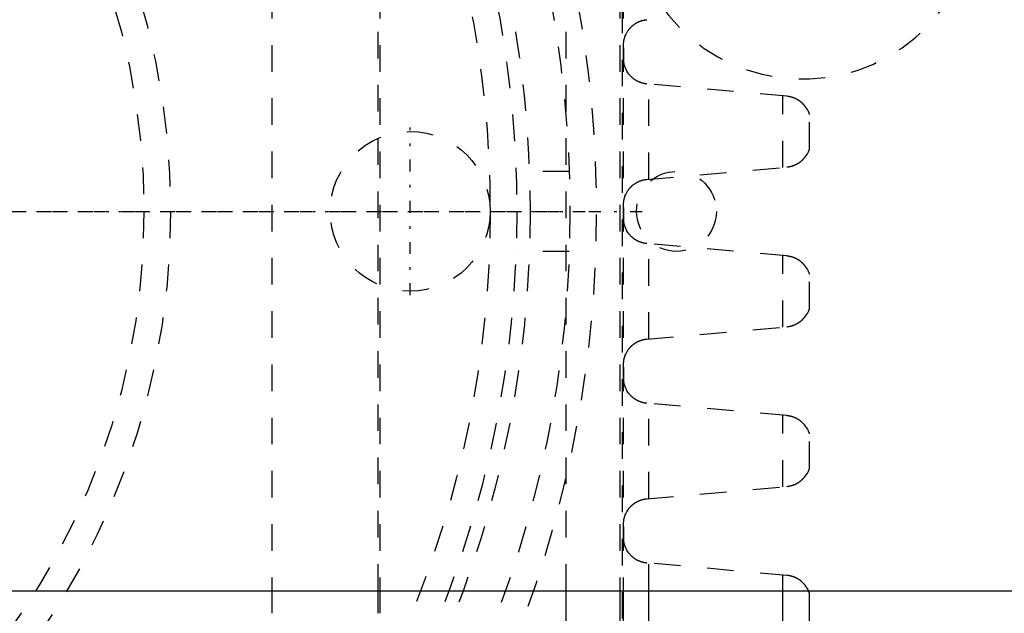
# Model space of a CAD drawing. Extents: x -342 to 171, y -70 to 70.
# Tile 5 of 10: x -148 to -111, y -15 to 7. Entities that reach past the tile are written whole.
import ezdxf

# ---------------------------------------------------------------- set-up
doc = ezdxf.new("R2010")
doc.units = 0
doc.linetypes.add('CENTER', pattern=[1.5, 0.45, -0.5, 0.05, -0.5])
doc.linetypes.add('DASHED', pattern=[2, 1, -1])
for name, color, linetype in [('AM_0', 7, 'CONTINUOUS'), ('AM_3', 7, 'DASHED'), ('AM_7', 7, 'CENTER')]:
    doc.layers.add(name, color=color, linetype=linetype)

msp = doc.modelspace()

# ---------------------------------------------------------------- linework, layer by layer
at = {"layer": 'AM_0', "color": 7, "linetype": 'CONTINUOUS'}
for p, q in [((-170, -14.25), (-65.45, -14.25)), ((-138.197, -14.25), (-138.197, -15.1)), ((-134.203, -15.1), (-134.203, -14.25)), ((-134.144, -14.25), (-134.144, -15.1)), ((-127.139, -16.803), (-127.139, -14.25)), ((-125.123, -14.25), (-125.123, -17.475)), ((-125, -14.25), (-125, -27)), ((-124.035, -16.79), (-124.035, -14.25)), ((-119, -16.345), (-119, -14.25)), ((-118, -15.649), (-118, -14.358))]:
    msp.add_line(p, q, dxfattribs=at)
msp.add_polyline3d([(-118, -14.358, 0), (-118, -14.358, 0), (-118, -14.357, 0), (-118.001, -14.355, 0), (-118.002, -14.353, 0), (-118.002, -14.352, 0), (-118.003, -14.348, 0), (-118.005, -14.344, 0), (-118.007, -14.339, 0), (-118.009, -14.333, 0), (-118.011, -14.327, 0), (-118.012, -14.324, 0), (-118.013, -14.32, 0), (-118.016, -14.313, 0), (-118.019, -14.306, 0), (-118.022, -14.298, 0), (-118.025, -14.29, 0), (-118.028, -14.282, 0), (-118.03, -14.278, 0), (-118.032, -14.273, 0), (-118.036, -14.264, 0), (-118.04, -14.255, 0), (-118.042, -14.251, 0)], dxfattribs=at)
at = {"layer": 'AM_3', "color": 6, "linetype": 'DASHED'}
for p, q in [((-125.035, 23.7), (-125.035, -23.7)), ((-125.035, 23.7), (-125.035, -23.7)), ((-138.197, 14.25), (-138.197, -14.25)), ((-134.203, -14.25), (-134.203, 14.25)), ((-134.144, 14.25), (-134.144, -14.25)), ((-127.139, -14.25), (-127.139, 14.25)), ((-125.123, 14.25), (-125.123, -14.25)), ((-125, 14.25), (-125, -14.25)), ((-124.98, 5.608), (-124.98, 6.109)), ((-118.862, 4.326), (-124.114, 4.79)), ((-124.035, 1.21), (-124.035, 4.783)), ((-119, 1.655), (-119, 4.338)), ((-118, 2.351), (-118, 3.642)), ((-127.026, 1.5), (-129.027, 1.5)), ((-124.114, 1.203), (-118.862, 1.667)), ((-124.98, -0.392), (-124.98, 0.109)), ((-118.862, -1.674), (-124.114, -1.21)), ((-124.035, -4.79), (-124.035, -1.217)), ((-127.026, -1.5), (-129.027, -1.5)), ((-119, -4.345), (-119, -1.662)), ((-118, -3.649), (-118, -2.358)), ((-124.114, -4.797), (-118.862, -4.333)), ((-124.98, -6.392), (-124.98, -5.891)), ((-118.862, -7.674), (-124.114, -7.21)), ((-124.035, -10.79), (-124.035, -7.217)), ((-119, -10.345), (-119, -7.662)), ((-118, -9.649), (-118, -8.358)), ((-124.114, -10.797), (-118.862, -10.333)), ((-124.98, -12.392), (-124.98, -11.891)), ((-118.862, -13.674), (-124.114, -13.21)), ((-124.035, -14.25), (-124.035, -13.217)), ((-119, -14.25), (-119, -13.662))]:
    msp.add_line(p, q, dxfattribs=at)
for points in [[(-124.98, 6.109, 0), (-124.981, 6.116, 0), (-124.983, 6.129, 0), (-124.984, 6.143, 0), (-124.985, 6.15, 0), (-124.986, 6.157, 0), (-124.987, 6.172, 0), (-124.988, 6.186, 0), (-124.989, 6.201, 0), (-124.99, 6.217, 0), (-124.99, 6.232, 0), (-124.99, 6.24, 0), (-124.99, 6.249, 0), (-124.99, 6.265, 0), (-124.989, 6.28, 0), (-124.989, 6.295, 0), (-124.988, 6.31, 0), (-124.987, 6.325, 0), (-124.986, 6.332, 0), (-124.986, 6.339, 0), (-124.984, 6.353, 0), (-124.982, 6.367, 0), (-124.982, 6.374, 0), (-124.981, 6.381, 0), (-124.979, 6.394, 0), (-124.976, 6.408, 0), (-124.975, 6.414, 0), (-124.974, 6.421, 0), (-124.972, 6.434, 0), (-124.969, 6.447, 0), (-124.966, 6.46, 0), (-124.963, 6.473, 0), (-124.96, 6.486, 0), (-124.958, 6.492, 0), (-124.956, 6.498, 0), (-124.953, 6.511, 0), (-124.949, 6.524, 0), (-124.945, 6.536, 0), (-124.941, 6.548, 0), (-124.937, 6.561, 0), (-124.935, 6.567, 0), (-124.933, 6.573, 0), (-124.928, 6.586, 0), (-124.924, 6.598, 0), (-124.906, 6.64, 0), (-124.87, 6.712, 0), (-124.828, 6.781, 0), (-124.805, 6.814, 0), (-124.801, 6.82, 0), (-124.792, 6.83, 0), (-124.784, 6.841, 0), (-124.78, 6.846, 0), (-124.776, 6.852, 0), (-124.767, 6.862, 0), (-124.758, 6.873, 0), (-124.749, 6.883, 0), (-124.74, 6.893, 0), (-124.731, 6.903, 0), (-124.726, 6.908, 0), (-124.721, 6.913, 0), (-124.712, 6.923, 0), (-124.702, 6.932, 0), (-124.692, 6.942, 0), (-124.682, 6.952, 0), (-124.672, 6.961, 0), (-124.666, 6.966, 0), (-124.661, 6.97, 0), (-124.65, 6.98, 0), (-124.639, 6.989, 0), (-124.628, 6.998, 0), (-124.616, 7.007, 0), (-124.605, 7.016, 0), (-124.599, 7.021, 0), (-124.593, 7.025, 0), (-124.58, 7.034, 0), (-124.568, 7.042, 0), (-124.555, 7.05, 0), (-124.543, 7.059, 0), (-124.53, 7.067, 0), (-124.523, 7.071, 0), (-124.516, 7.075, 0), (-124.503, 7.082, 0), (-124.49, 7.09, 0), (-124.476, 7.097, 0), (-124.462, 7.104, 0), (-124.448, 7.111, 0), (-124.441, 7.115, 0), (-124.434, 7.118, 0), (-124.419, 7.125, 0), (-124.405, 7.131, 0), (-124.397, 7.134, 0), (-124.39, 7.137, 0), (-124.375, 7.143, 0), (-124.36, 7.149, 0), (-124.352, 7.151, 0), (-124.345, 7.154, 0), (-124.329, 7.159, 0), (-124.314, 7.164, 0), (-124.299, 7.169, 0), (-124.283, 7.173, 0), (-124.267, 7.177, 0), (-124.259, 7.179, 0), (-124.251, 7.181, 0), (-124.236, 7.185, 0), (-124.22, 7.188, 0), (-124.204, 7.191, 0), (-124.187, 7.194, 0), (-124.171, 7.197, 0), (-124.163, 7.198, 0), (-124.155, 7.199, 0), (-124.139, 7.201, 0), (-124.123, 7.203, 0), (-124.114, 7.203, 0)], [(-124.114, 4.79, 0), (-124.121, 4.79, 0), (-124.135, 4.792, 0), (-124.148, 4.793, 0), (-124.155, 4.794, 0), (-124.161, 4.795, 0), (-124.175, 4.797, 0), (-124.188, 4.799, 0), (-124.201, 4.801, 0), (-124.215, 4.804, 0), (-124.228, 4.807, 0), (-124.234, 4.808, 0), (-124.241, 4.809, 0), (-124.254, 4.813, 0), (-124.267, 4.816, 0), (-124.28, 4.819, 0), (-124.293, 4.823, 0), (-124.306, 4.827, 0), (-124.312, 4.828, 0), (-124.319, 4.83, 0), (-124.331, 4.835, 0), (-124.344, 4.839, 0), (-124.35, 4.841, 0), (-124.357, 4.843, 0), (-124.369, 4.848, 0), (-124.381, 4.853, 0), (-124.387, 4.855, 0), (-124.394, 4.858, 0), (-124.406, 4.863, 0), (-124.418, 4.868, 0), (-124.43, 4.873, 0), (-124.442, 4.879, 0), (-124.453, 4.884, 0), (-124.459, 4.887, 0), (-124.465, 4.89, 0), (-124.476, 4.896, 0), (-124.488, 4.902, 0), (-124.499, 4.908, 0), (-124.51, 4.915, 0), (-124.521, 4.921, 0), (-124.526, 4.924, 0), (-124.532, 4.928, 0), (-124.543, 4.934, 0), (-124.553, 4.941, 0), (-124.564, 4.948, 0), (-124.574, 4.955, 0), (-124.584, 4.962, 0), (-124.589, 4.966, 0), (-124.594, 4.969, 0), (-124.604, 4.976, 0), (-124.614, 4.984, 0), (-124.623, 4.991, 0), (-124.633, 4.999, 0), (-124.642, 5.006, 0), (-124.647, 5.01, 0), (-124.651, 5.014, 0), (-124.66, 5.022, 0), (-124.669, 5.029, 0), (-124.698, 5.057, 0), (-124.722, 5.081, 0), (-124.745, 5.106, 0), (-124.788, 5.158, 0), (-124.828, 5.212, 0), (-124.863, 5.269, 0), (-124.894, 5.327, 0), (-124.92, 5.387, 0), (-124.932, 5.418, 0), (-124.943, 5.448, 0), (-124.954, 5.484, 0), (-124.957, 5.495, 0), (-124.959, 5.505, 0), (-124.961, 5.511, 0), (-124.962, 5.516, 0), (-124.965, 5.526, 0), (-124.967, 5.537, 0), (-124.969, 5.548, 0), (-124.971, 5.558, 0), (-124.974, 5.569, 0), (-124.975, 5.575, 0), (-124.976, 5.58, 0), (-124.977, 5.591, 0), (-124.979, 5.602, 0), (-124.98, 5.608, 0)], [(-118, 3.642, 0), (-118, 3.642, 0), (-118, 3.643, 0), (-118.001, 3.644, 0), (-118.001, 3.645, 0), (-118.001, 3.646, 0), (-118.002, 3.649, 0), (-118.003, 3.651, 0), (-118.004, 3.655, 0), (-118.005, 3.658, 0), (-118.007, 3.663, 0), (-118.008, 3.665, 0), (-118.009, 3.667, 0), (-118.01, 3.672, 0), (-118.012, 3.677, 0), (-118.014, 3.682, 0), (-118.016, 3.688, 0), (-118.018, 3.694, 0), (-118.02, 3.697, 0), (-118.021, 3.7, 0), (-118.023, 3.706, 0), (-118.026, 3.712, 0), (-118.027, 3.716, 0), (-118.029, 3.719, 0), (-118.032, 3.726, 0), (-118.035, 3.733, 0), (-118.036, 3.736, 0), (-118.038, 3.74, 0), (-118.041, 3.747, 0), (-118.045, 3.754, 0), (-118.057, 3.781, 0), (-118.083, 3.829, 0), (-118.115, 3.879, 0), (-118.151, 3.931, 0), (-118.192, 3.983, 0), (-118.215, 4.008, 0), (-118.239, 4.033, 0), (-118.269, 4.062, 0), (-118.278, 4.07, 0), (-118.287, 4.078, 0), (-118.291, 4.082, 0), (-118.296, 4.086, 0), (-118.305, 4.094, 0), (-118.314, 4.102, 0), (-118.324, 4.11, 0), (-118.334, 4.117, 0), (-118.344, 4.125, 0), (-118.348, 4.129, 0), (-118.354, 4.133, 0), (-118.364, 4.14, 0), (-118.374, 4.147, 0), (-118.384, 4.155, 0), (-118.395, 4.162, 0), (-118.406, 4.169, 0), (-118.411, 4.172, 0), (-118.417, 4.176, 0), (-118.428, 4.183, 0), (-118.439, 4.189, 0), (-118.45, 4.196, 0), (-118.462, 4.203, 0), (-118.473, 4.209, 0), (-118.479, 4.212, 0), (-118.485, 4.216, 0), (-118.498, 4.222, 0), (-118.51, 4.228, 0), (-118.523, 4.234, 0), (-118.535, 4.24, 0), (-118.548, 4.246, 0), (-118.555, 4.249, 0), (-118.562, 4.251, 0), (-118.575, 4.257, 0), (-118.588, 4.262, 0), (-118.595, 4.265, 0), (-118.602, 4.268, 0), (-118.616, 4.273, 0), (-118.63, 4.277, 0), (-118.637, 4.28, 0), (-118.644, 4.282, 0), (-118.659, 4.287, 0), (-118.673, 4.291, 0), (-118.688, 4.295, 0), (-118.702, 4.299, 0), (-118.717, 4.302, 0), (-118.724, 4.304, 0), (-118.732, 4.306, 0), (-118.747, 4.309, 0), (-118.762, 4.312, 0), (-118.777, 4.315, 0), (-118.793, 4.318, 0), (-118.808, 4.32, 0), (-118.816, 4.321, 0), (-118.823, 4.322, 0), (-118.839, 4.324, 0), (-118.854, 4.325, 0), (-118.862, 4.326, 0)], [(-118.862, 1.667, 0), (-118.854, 1.668, 0), (-118.839, 1.669, 0), (-118.823, 1.671, 0), (-118.816, 1.672, 0), (-118.808, 1.673, 0), (-118.793, 1.675, 0), (-118.777, 1.678, 0), (-118.762, 1.681, 0), (-118.747, 1.684, 0), (-118.732, 1.687, 0), (-118.724, 1.689, 0), (-118.717, 1.691, 0), (-118.702, 1.694, 0), (-118.688, 1.698, 0), (-118.673, 1.702, 0), (-118.659, 1.706, 0), (-118.644, 1.711, 0), (-118.637, 1.713, 0), (-118.63, 1.716, 0), (-118.616, 1.72, 0), (-118.602, 1.725, 0), (-118.595, 1.728, 0), (-118.588, 1.731, 0), (-118.575, 1.736, 0), (-118.562, 1.742, 0), (-118.555, 1.744, 0), (-118.548, 1.747, 0), (-118.535, 1.753, 0), (-118.523, 1.759, 0), (-118.51, 1.765, 0), (-118.498, 1.771, 0), (-118.485, 1.777, 0), (-118.479, 1.781, 0), (-118.473, 1.784, 0), (-118.462, 1.79, 0), (-118.45, 1.797, 0), (-118.439, 1.804, 0), (-118.428, 1.81, 0), (-118.417, 1.817, 0), (-118.411, 1.821, 0), (-118.406, 1.824, 0), (-118.395, 1.831, 0), (-118.384, 1.838, 0), (-118.374, 1.846, 0), (-118.364, 1.853, 0), (-118.354, 1.86, 0), (-118.348, 1.864, 0), (-118.344, 1.868, 0), (-118.334, 1.876, 0), (-118.324, 1.883, 0), (-118.314, 1.891, 0), (-118.305, 1.899, 0), (-118.296, 1.907, 0), (-118.291, 1.911, 0), (-118.287, 1.915, 0), (-118.278, 1.923, 0), (-118.269, 1.931, 0), (-118.239, 1.96, 0), (-118.215, 1.985, 0), (-118.192, 2.01, 0), (-118.151, 2.062, 0), (-118.115, 2.114, 0), (-118.083, 2.164, 0), (-118.057, 2.212, 0), (-118.045, 2.239, 0), (-118.041, 2.246, 0), (-118.038, 2.253, 0), (-118.036, 2.257, 0), (-118.035, 2.26, 0), (-118.032, 2.267, 0), (-118.029, 2.274, 0), (-118.027, 2.277, 0), (-118.026, 2.281, 0), (-118.023, 2.287, 0), (-118.021, 2.293, 0), (-118.02, 2.296, 0), (-118.018, 2.299, 0), (-118.016, 2.305, 0), (-118.014, 2.311, 0), (-118.012, 2.316, 0), (-118.01, 2.321, 0), (-118.009, 2.326, 0), (-118.008, 2.328, 0), (-118.007, 2.33, 0), (-118.005, 2.335, 0), (-118.004, 2.338, 0), (-118.003, 2.342, 0), (-118.002, 2.344, 0), (-118.001, 2.347, 0), (-118.001, 2.348, 0), (-118.001, 2.349, 0), (-118, 2.35, 0), (-118, 2.351, 0), (-118, 2.351, 0)], [(-124.98, 0.109, 0), (-124.981, 0.116, 0), (-124.983, 0.129, 0), (-124.984, 0.143, 0), (-124.985, 0.15, 0), (-124.986, 0.157, 0), (-124.987, 0.172, 0), (-124.988, 0.187, 0), (-124.989, 0.201, 0), (-124.99, 0.217, 0), (-124.99, 0.232, 0), (-124.99, 0.24, 0), (-124.99, 0.249, 0), (-124.99, 0.265, 0), (-124.989, 0.28, 0), (-124.989, 0.295, 0), (-124.988, 0.31, 0), (-124.987, 0.325, 0), (-124.986, 0.332, 0), (-124.986, 0.339, 0), (-124.984, 0.353, 0), (-124.982, 0.367, 0), (-124.982, 0.374, 0), (-124.981, 0.381, 0), (-124.979, 0.394, 0), (-124.976, 0.408, 0), (-124.975, 0.414, 0), (-124.974, 0.421, 0), (-124.972, 0.434, 0), (-124.969, 0.447, 0), (-124.966, 0.46, 0), (-124.963, 0.473, 0), (-124.96, 0.486, 0), (-124.958, 0.492, 0), (-124.956, 0.498, 0), (-124.953, 0.511, 0), (-124.949, 0.524, 0), (-124.945, 0.536, 0), (-124.941, 0.548, 0), (-124.937, 0.561, 0), (-124.935, 0.567, 0), (-124.933, 0.573, 0), (-124.928, 0.586, 0), (-124.924, 0.598, 0), (-124.906, 0.64, 0), (-124.87, 0.712, 0), (-124.828, 0.781, 0), (-124.805, 0.814, 0), (-124.801, 0.82, 0), (-124.792, 0.83, 0), (-124.784, 0.841, 0), (-124.78, 0.846, 0), (-124.776, 0.852, 0), (-124.767, 0.862, 0), (-124.758, 0.873, 0), (-124.749, 0.883, 0), (-124.74, 0.893, 0), (-124.731, 0.903, 0), (-124.726, 0.908, 0), (-124.721, 0.913, 0), (-124.712, 0.923, 0), (-124.702, 0.932, 0), (-124.692, 0.942, 0), (-124.682, 0.952, 0), (-124.672, 0.961, 0), (-124.666, 0.966, 0), (-124.661, 0.97, 0), (-124.65, 0.98, 0), (-124.639, 0.989, 0), (-124.628, 0.998, 0), (-124.616, 1.007, 0), (-124.605, 1.016, 0), (-124.599, 1.02, 0), (-124.593, 1.025, 0), (-124.58, 1.034, 0), (-124.568, 1.042, 0), (-124.555, 1.05, 0), (-124.543, 1.059, 0), (-124.53, 1.067, 0), (-124.523, 1.071, 0), (-124.516, 1.075, 0), (-124.503, 1.082, 0), (-124.49, 1.09, 0), (-124.476, 1.097, 0), (-124.462, 1.104, 0), (-124.448, 1.111, 0), (-124.441, 1.115, 0), (-124.434, 1.118, 0), (-124.419, 1.125, 0), (-124.405, 1.131, 0), (-124.397, 1.134, 0), (-124.39, 1.137, 0), (-124.375, 1.143, 0), (-124.36, 1.149, 0), (-124.352, 1.151, 0), (-124.345, 1.154, 0), (-124.33, 1.159, 0), (-124.314, 1.164, 0), (-124.299, 1.169, 0), (-124.283, 1.173, 0), (-124.267, 1.177, 0), (-124.259, 1.179, 0), (-124.251, 1.181, 0), (-124.236, 1.185, 0), (-124.22, 1.188, 0), (-124.204, 1.191, 0), (-124.187, 1.194, 0), (-124.171, 1.197, 0), (-124.163, 1.198, 0), (-124.155, 1.199, 0), (-124.139, 1.201, 0), (-124.123, 1.203, 0), (-124.114, 1.203, 0)], [(-124.114, -1.21, 0), (-124.121, -1.21, 0), (-124.135, -1.208, 0), (-124.148, -1.207, 0), (-124.155, -1.206, 0), (-124.161, -1.205, 0), (-124.175, -1.203, 0), (-124.188, -1.201, 0), (-124.201, -1.199, 0), (-124.215, -1.196, 0), (-124.228, -1.193, 0), (-124.234, -1.192, 0), (-124.241, -1.191, 0), (-124.254, -1.187, 0), (-124.267, -1.184, 0), (-124.28, -1.181, 0), (-124.293, -1.177, 0), (-124.306, -1.173, 0), (-124.312, -1.172, 0), (-124.319, -1.17, 0), (-124.331, -1.165, 0), (-124.344, -1.161, 0), (-124.35, -1.159, 0), (-124.357, -1.157, 0), (-124.369, -1.152, 0), (-124.381, -1.147, 0), (-124.387, -1.145, 0), (-124.394, -1.142, 0), (-124.406, -1.137, 0), (-124.418, -1.132, 0), (-124.43, -1.127, 0), (-124.441, -1.121, 0), (-124.453, -1.116, 0), (-124.459, -1.113, 0), (-124.465, -1.11, 0), (-124.476, -1.104, 0), (-124.488, -1.098, 0), (-124.499, -1.092, 0), (-124.51, -1.085, 0), (-124.521, -1.079, 0), (-124.526, -1.076, 0), (-124.532, -1.072, 0), (-124.543, -1.066, 0), (-124.553, -1.059, 0), (-124.564, -1.052, 0), (-124.574, -1.045, 0), (-124.584, -1.038, 0), (-124.589, -1.034, 0), (-124.594, -1.031, 0), (-124.604, -1.024, 0), (-124.614, -1.016, 0), (-124.623, -1.009, 0), (-124.633, -1.001, 0), (-124.642, -0.994, 0), (-124.646, -0.99, 0), (-124.651, -0.986, 0), (-124.66, -0.978, 0), (-124.669, -0.971, 0), (-124.698, -0.943, 0), (-124.722, -0.919, 0), (-124.745, -0.894, 0), (-124.788, -0.843, 0), (-124.828, -0.788, 0), (-124.863, -0.731, 0), (-124.894, -0.673, 0), (-124.92, -0.613, 0), (-124.932, -0.582, 0), (-124.943, -0.552, 0), (-124.954, -0.516, 0), (-124.957, -0.505, 0), (-124.959, -0.495, 0), (-124.961, -0.489, 0), (-124.962, -0.484, 0), (-124.965, -0.474, 0), (-124.967, -0.463, 0), (-124.969, -0.452, 0), (-124.971, -0.442, 0), (-124.974, -0.431, 0), (-124.975, -0.425, 0), (-124.976, -0.42, 0), (-124.977, -0.409, 0), (-124.979, -0.398, 0), (-124.98, -0.392, 0)], [(-118, -2.358, 0), (-118, -2.358, 0), (-118, -2.357, 0), (-118.001, -2.356, 0), (-118.001, -2.355, 0), (-118.001, -2.354, 0), (-118.002, -2.351, 0), (-118.003, -2.349, 0), (-118.004, -2.345, 0), (-118.005, -2.342, 0), (-118.007, -2.337, 0), (-118.008, -2.335, 0), (-118.009, -2.333, 0), (-118.01, -2.328, 0), (-118.012, -2.323, 0), (-118.014, -2.318, 0), (-118.016, -2.312, 0), (-118.018, -2.306, 0), (-118.02, -2.303, 0), (-118.021, -2.3, 0), (-118.023, -2.294, 0), (-118.026, -2.288, 0), (-118.027, -2.284, 0), (-118.029, -2.281, 0), (-118.032, -2.274, 0), (-118.035, -2.267, 0), (-118.036, -2.264, 0), (-118.038, -2.26, 0), (-118.041, -2.253, 0), (-118.045, -2.246, 0), (-118.057, -2.219, 0), (-118.083, -2.171, 0), (-118.115, -2.121, 0), (-118.151, -2.069, 0), (-118.192, -2.017, 0), (-118.215, -1.992, 0), (-118.239, -1.967, 0), (-118.269, -1.938, 0), (-118.278, -1.93, 0), (-118.287, -1.922, 0), (-118.291, -1.918, 0), (-118.296, -1.914, 0), (-118.305, -1.906, 0), (-118.314, -1.898, 0), (-118.324, -1.89, 0), (-118.334, -1.883, 0), (-118.344, -1.875, 0), (-118.348, -1.871, 0), (-118.354, -1.867, 0), (-118.364, -1.86, 0), (-118.374, -1.853, 0), (-118.384, -1.845, 0), (-118.395, -1.838, 0), (-118.406, -1.831, 0), (-118.411, -1.828, 0), (-118.417, -1.824, 0), (-118.428, -1.817, 0), (-118.439, -1.811, 0), (-118.45, -1.804, 0), (-118.462, -1.797, 0), (-118.473, -1.791, 0), (-118.479, -1.788, 0), (-118.485, -1.784, 0), (-118.498, -1.778, 0), (-118.51, -1.772, 0), (-118.523, -1.766, 0), (-118.535, -1.76, 0), (-118.548, -1.754, 0), (-118.555, -1.751, 0), (-118.562, -1.749, 0), (-118.575, -1.743, 0), (-118.588, -1.738, 0), (-118.595, -1.735, 0), (-118.602, -1.732, 0), (-118.616, -1.727, 0), (-118.63, -1.723, 0), (-118.637, -1.72, 0), (-118.644, -1.718, 0), (-118.659, -1.713, 0), (-118.673, -1.709, 0), (-118.688, -1.705, 0), (-118.702, -1.701, 0), (-118.717, -1.698, 0), (-118.724, -1.696, 0), (-118.732, -1.694, 0), (-118.747, -1.691, 0), (-118.762, -1.688, 0), (-118.777, -1.685, 0), (-118.793, -1.682, 0), (-118.808, -1.68, 0), (-118.816, -1.679, 0), (-118.823, -1.678, 0), (-118.839, -1.676, 0), (-118.854, -1.675, 0), (-118.862, -1.674, 0)], [(-118.862, -4.333, 0), (-118.854, -4.332, 0), (-118.839, -4.331, 0), (-118.823, -4.329, 0), (-118.816, -4.328, 0), (-118.808, -4.327, 0), (-118.793, -4.325, 0), (-118.777, -4.322, 0), (-118.762, -4.319, 0), (-118.747, -4.316, 0), (-118.732, -4.313, 0), (-118.724, -4.311, 0), (-118.717, -4.309, 0), (-118.702, -4.306, 0), (-118.688, -4.302, 0), (-118.673, -4.298, 0), (-118.659, -4.294, 0), (-118.644, -4.289, 0), (-118.637, -4.287, 0), (-118.63, -4.284, 0), (-118.616, -4.28, 0), (-118.602, -4.275, 0), (-118.595, -4.272, 0), (-118.588, -4.269, 0), (-118.575, -4.264, 0), (-118.562, -4.258, 0), (-118.555, -4.256, 0), (-118.548, -4.253, 0), (-118.535, -4.247, 0), (-118.523, -4.241, 0), (-118.51, -4.235, 0), (-118.498, -4.229, 0), (-118.485, -4.223, 0), (-118.479, -4.219, 0), (-118.473, -4.216, 0), (-118.462, -4.21, 0), (-118.45, -4.203, 0), (-118.439, -4.196, 0), (-118.428, -4.19, 0), (-118.417, -4.183, 0), (-118.411, -4.179, 0), (-118.406, -4.176, 0), (-118.395, -4.169, 0), (-118.384, -4.162, 0), (-118.374, -4.154, 0), (-118.364, -4.147, 0), (-118.354, -4.14, 0), (-118.348, -4.136, 0), (-118.344, -4.132, 0), (-118.334, -4.124, 0), (-118.324, -4.117, 0), (-118.314, -4.109, 0), (-118.305, -4.101, 0), (-118.296, -4.093, 0), (-118.291, -4.089, 0), (-118.287, -4.085, 0), (-118.278, -4.077, 0), (-118.269, -4.069, 0), (-118.239, -4.04, 0), (-118.215, -4.015, 0), (-118.192, -3.99, 0), (-118.151, -3.938, 0), (-118.115, -3.886, 0), (-118.083, -3.836, 0), (-118.057, -3.788, 0), (-118.045, -3.761, 0), (-118.041, -3.754, 0), (-118.038, -3.747, 0), (-118.036, -3.743, 0), (-118.035, -3.74, 0), (-118.032, -3.733, 0), (-118.029, -3.726, 0), (-118.027, -3.723, 0), (-118.026, -3.719, 0), (-118.023, -3.713, 0), (-118.021, -3.707, 0), (-118.02, -3.704, 0), (-118.018, -3.701, 0), (-118.016, -3.695, 0), (-118.014, -3.689, 0), (-118.012, -3.684, 0), (-118.01, -3.679, 0), (-118.009, -3.674, 0), (-118.008, -3.672, 0), (-118.007, -3.67, 0), (-118.005, -3.665, 0), (-118.004, -3.662, 0), (-118.003, -3.658, 0), (-118.002, -3.656, 0), (-118.001, -3.653, 0), (-118.001, -3.652, 0), (-118.001, -3.651, 0), (-118, -3.65, 0), (-118, -3.649, 0), (-118, -3.649, 0)], [(-124.98, -5.891, 0), (-124.981, -5.884, 0), (-124.983, -5.871, 0), (-124.984, -5.857, 0), (-124.985, -5.85, 0), (-124.986, -5.843, 0), (-124.987, -5.828, 0), (-124.988, -5.814, 0), (-124.989, -5.799, 0), (-124.99, -5.783, 0), (-124.99, -5.768, 0), (-124.99, -5.76, 0), (-124.99, -5.751, 0), (-124.99, -5.735, 0), (-124.989, -5.72, 0), (-124.989, -5.705, 0), (-124.988, -5.69, 0), (-124.987, -5.675, 0), (-124.986, -5.668, 0), (-124.986, -5.661, 0), (-124.984, -5.647, 0), (-124.982, -5.633, 0), (-124.982, -5.626, 0), (-124.981, -5.619, 0), (-124.979, -5.606, 0), (-124.976, -5.592, 0), (-124.975, -5.586, 0), (-124.974, -5.579, 0), (-124.972, -5.566, 0), (-124.969, -5.553, 0), (-124.966, -5.54, 0), (-124.963, -5.527, 0), (-124.96, -5.514, 0), (-124.958, -5.508, 0), (-124.956, -5.502, 0), (-124.953, -5.489, 0), (-124.949, -5.476, 0), (-124.945, -5.464, 0), (-124.941, -5.452, 0), (-124.937, -5.439, 0), (-124.935, -5.433, 0), (-124.933, -5.427, 0), (-124.928, -5.414, 0), (-124.924, -5.402, 0), (-124.906, -5.36, 0), (-124.87, -5.288, 0), (-124.828, -5.219, 0), (-124.805, -5.186, 0), (-124.801, -5.18, 0), (-124.792, -5.17, 0), (-124.784, -5.159, 0), (-124.78, -5.154, 0), (-124.776, -5.148, 0), (-124.767, -5.138, 0), (-124.758, -5.127, 0), (-124.749, -5.117, 0), (-124.74, -5.107, 0), (-124.731, -5.097, 0), (-124.726, -5.092, 0), (-124.721, -5.087, 0), (-124.712, -5.077, 0), (-124.702, -5.068, 0), (-124.692, -5.058, 0), (-124.682, -5.048, 0), (-124.672, -5.039, 0), (-124.666, -5.034, 0), (-124.661, -5.03, 0), (-124.65, -5.02, 0), (-124.639, -5.011, 0), (-124.628, -5.002, 0), (-124.616, -4.993, 0), (-124.605, -4.984, 0), (-124.599, -4.979, 0), (-124.593, -4.975, 0), (-124.58, -4.966, 0), (-124.568, -4.958, 0), (-124.555, -4.95, 0), (-124.543, -4.941, 0), (-124.53, -4.933, 0), (-124.523, -4.929, 0), (-124.516, -4.925, 0), (-124.503, -4.918, 0), (-124.49, -4.91, 0), (-124.476, -4.903, 0), (-124.462, -4.896, 0), (-124.448, -4.889, 0), (-124.441, -4.885, 0), (-124.434, -4.882, 0), (-124.419, -4.875, 0), (-124.405, -4.869, 0), (-124.397, -4.866, 0), (-124.39, -4.863, 0), (-124.375, -4.857, 0), (-124.36, -4.851, 0), (-124.352, -4.849, 0), (-124.345, -4.846, 0), (-124.329, -4.841, 0), (-124.314, -4.836, 0), (-124.299, -4.831, 0), (-124.283, -4.827, 0), (-124.267, -4.823, 0), (-124.259, -4.821, 0), (-124.251, -4.819, 0), (-124.236, -4.815, 0), (-124.22, -4.812, 0), (-124.204, -4.809, 0), (-124.187, -4.806, 0), (-124.171, -4.803, 0), (-124.163, -4.802, 0), (-124.155, -4.801, 0), (-124.139, -4.799, 0), (-124.123, -4.797, 0), (-124.114, -4.797, 0)], [(-124.114, -7.21, 0), (-124.121, -7.21, 0), (-124.135, -7.208, 0), (-124.148, -7.207, 0), (-124.155, -7.206, 0), (-124.161, -7.205, 0), (-124.175, -7.203, 0), (-124.188, -7.201, 0), (-124.201, -7.199, 0), (-124.215, -7.196, 0), (-124.228, -7.193, 0), (-124.234, -7.192, 0), (-124.241, -7.191, 0), (-124.254, -7.187, 0), (-124.267, -7.184, 0), (-124.28, -7.181, 0), (-124.293, -7.177, 0), (-124.306, -7.173, 0), (-124.312, -7.172, 0), (-124.319, -7.17, 0), (-124.331, -7.165, 0), (-124.344, -7.161, 0), (-124.35, -7.159, 0), (-124.357, -7.157, 0), (-124.369, -7.152, 0), (-124.381, -7.147, 0), (-124.387, -7.145, 0), (-124.394, -7.142, 0), (-124.406, -7.137, 0), (-124.418, -7.132, 0), (-124.43, -7.127, 0), (-124.442, -7.121, 0), (-124.453, -7.116, 0), (-124.459, -7.113, 0), (-124.465, -7.11, 0), (-124.476, -7.104, 0), (-124.488, -7.098, 0), (-124.499, -7.092, 0), (-124.51, -7.085, 0), (-124.521, -7.079, 0), (-124.526, -7.076, 0), (-124.532, -7.072, 0), (-124.543, -7.066, 0), (-124.553, -7.059, 0), (-124.564, -7.052, 0), (-124.574, -7.045, 0), (-124.584, -7.038, 0), (-124.589, -7.034, 0), (-124.594, -7.031, 0), (-124.604, -7.024, 0), (-124.614, -7.016, 0), (-124.623, -7.009, 0), (-124.633, -7.001, 0), (-124.642, -6.994, 0), (-124.647, -6.99, 0), (-124.651, -6.986, 0), (-124.66, -6.978, 0), (-124.669, -6.971, 0), (-124.698, -6.943, 0), (-124.722, -6.919, 0), (-124.745, -6.894, 0), (-124.788, -6.842, 0), (-124.828, -6.788, 0), (-124.863, -6.731, 0), (-124.894, -6.673, 0), (-124.92, -6.613, 0), (-124.932, -6.582, 0), (-124.943, -6.552, 0), (-124.954, -6.516, 0), (-124.957, -6.505, 0), (-124.959, -6.495, 0), (-124.961, -6.489, 0), (-124.962, -6.484, 0), (-124.965, -6.474, 0), (-124.967, -6.463, 0), (-124.969, -6.452, 0), (-124.971, -6.442, 0), (-124.974, -6.431, 0), (-124.975, -6.425, 0), (-124.976, -6.42, 0), (-124.977, -6.409, 0), (-124.979, -6.398, 0), (-124.98, -6.392, 0)], [(-118, -8.358, 0), (-118, -8.358, 0), (-118, -8.357, 0), (-118.001, -8.356, 0), (-118.001, -8.355, 0), (-118.001, -8.354, 0), (-118.002, -8.351, 0), (-118.003, -8.349, 0), (-118.004, -8.345, 0), (-118.005, -8.342, 0), (-118.007, -8.337, 0), (-118.008, -8.335, 0), (-118.009, -8.333, 0), (-118.01, -8.328, 0), (-118.012, -8.323, 0), (-118.014, -8.318, 0), (-118.016, -8.312, 0), (-118.018, -8.306, 0), (-118.02, -8.303, 0), (-118.021, -8.3, 0), (-118.023, -8.294, 0), (-118.026, -8.288, 0), (-118.027, -8.284, 0), (-118.029, -8.281, 0), (-118.032, -8.274, 0), (-118.035, -8.267, 0), (-118.036, -8.264, 0), (-118.038, -8.26, 0), (-118.041, -8.253, 0), (-118.045, -8.246, 0), (-118.057, -8.219, 0), (-118.083, -8.171, 0), (-118.115, -8.121, 0), (-118.151, -8.069, 0), (-118.192, -8.017, 0), (-118.215, -7.992, 0), (-118.239, -7.967, 0), (-118.269, -7.938, 0), (-118.278, -7.93, 0), (-118.287, -7.922, 0), (-118.291, -7.918, 0), (-118.296, -7.914, 0), (-118.305, -7.906, 0), (-118.314, -7.898, 0), (-118.324, -7.89, 0), (-118.334, -7.883, 0), (-118.344, -7.875, 0), (-118.348, -7.871, 0), (-118.354, -7.867, 0), (-118.364, -7.86, 0), (-118.374, -7.853, 0), (-118.384, -7.845, 0), (-118.395, -7.838, 0), (-118.406, -7.831, 0), (-118.411, -7.828, 0), (-118.417, -7.824, 0), (-118.428, -7.817, 0), (-118.439, -7.811, 0), (-118.45, -7.804, 0), (-118.462, -7.797, 0), (-118.473, -7.791, 0), (-118.479, -7.788, 0), (-118.485, -7.784, 0), (-118.498, -7.778, 0), (-118.51, -7.772, 0), (-118.523, -7.766, 0), (-118.535, -7.76, 0), (-118.548, -7.754, 0), (-118.555, -7.751, 0), (-118.562, -7.749, 0), (-118.575, -7.743, 0), (-118.588, -7.738, 0), (-118.595, -7.735, 0), (-118.602, -7.732, 0), (-118.616, -7.727, 0), (-118.63, -7.723, 0), (-118.637, -7.72, 0), (-118.644, -7.718, 0), (-118.659, -7.713, 0), (-118.673, -7.709, 0), (-118.688, -7.705, 0), (-118.702, -7.701, 0), (-118.717, -7.698, 0), (-118.724, -7.696, 0), (-118.732, -7.694, 0), (-118.747, -7.691, 0), (-118.762, -7.688, 0), (-118.777, -7.685, 0), (-118.793, -7.682, 0), (-118.808, -7.68, 0), (-118.816, -7.679, 0), (-118.823, -7.678, 0), (-118.839, -7.676, 0), (-118.854, -7.675, 0), (-118.862, -7.674, 0)], [(-118.862, -10.333, 0), (-118.854, -10.332, 0), (-118.839, -10.331, 0), (-118.823, -10.329, 0), (-118.816, -10.328, 0), (-118.808, -10.327, 0), (-118.793, -10.325, 0), (-118.777, -10.322, 0), (-118.762, -10.319, 0), (-118.747, -10.316, 0), (-118.732, -10.313, 0), (-118.724, -10.311, 0), (-118.717, -10.309, 0), (-118.702, -10.306, 0), (-118.688, -10.302, 0), (-118.673, -10.298, 0), (-118.659, -10.294, 0), (-118.644, -10.289, 0), (-118.637, -10.287, 0), (-118.63, -10.284, 0), (-118.616, -10.28, 0), (-118.602, -10.275, 0), (-118.595, -10.272, 0), (-118.588, -10.269, 0), (-118.575, -10.264, 0), (-118.562, -10.258, 0), (-118.555, -10.256, 0), (-118.548, -10.253, 0), (-118.535, -10.247, 0), (-118.523, -10.241, 0), (-118.51, -10.235, 0), (-118.498, -10.229, 0), (-118.485, -10.223, 0), (-118.479, -10.219, 0), (-118.473, -10.216, 0), (-118.462, -10.21, 0), (-118.45, -10.203, 0), (-118.439, -10.196, 0), (-118.428, -10.19, 0), (-118.417, -10.183, 0), (-118.411, -10.179, 0), (-118.406, -10.176, 0), (-118.395, -10.169, 0), (-118.384, -10.162, 0), (-118.374, -10.154, 0), (-118.364, -10.147, 0), (-118.354, -10.14, 0), (-118.348, -10.136, 0), (-118.344, -10.132, 0), (-118.334, -10.124, 0), (-118.324, -10.117, 0), (-118.314, -10.109, 0), (-118.305, -10.101, 0), (-118.296, -10.093, 0), (-118.291, -10.089, 0), (-118.287, -10.085, 0), (-118.278, -10.077, 0), (-118.269, -10.069, 0), (-118.239, -10.04, 0), (-118.215, -10.015, 0), (-118.192, -9.99, 0), (-118.151, -9.938, 0), (-118.115, -9.886, 0), (-118.083, -9.836, 0), (-118.057, -9.788, 0), (-118.045, -9.761, 0), (-118.041, -9.754, 0), (-118.038, -9.747, 0), (-118.036, -9.743, 0), (-118.035, -9.74, 0), (-118.032, -9.733, 0), (-118.029, -9.726, 0), (-118.027, -9.723, 0), (-118.026, -9.719, 0), (-118.023, -9.713, 0), (-118.021, -9.707, 0), (-118.02, -9.704, 0), (-118.018, -9.701, 0), (-118.016, -9.695, 0), (-118.014, -9.689, 0), (-118.012, -9.684, 0), (-118.01, -9.679, 0), (-118.009, -9.674, 0), (-118.008, -9.672, 0), (-118.007, -9.67, 0), (-118.005, -9.665, 0), (-118.004, -9.662, 0), (-118.003, -9.658, 0), (-118.002, -9.656, 0), (-118.001, -9.653, 0), (-118.001, -9.652, 0), (-118.001, -9.651, 0), (-118, -9.65, 0), (-118, -9.649, 0), (-118, -9.649, 0)], [(-124.98, -11.891, 0), (-124.981, -11.884, 0), (-124.983, -11.871, 0), (-124.984, -11.857, 0), (-124.985, -11.85, 0), (-124.986, -11.843, 0), (-124.987, -11.828, 0), (-124.988, -11.814, 0), (-124.989, -11.799, 0), (-124.99, -11.783, 0), (-124.99, -11.768, 0), (-124.99, -11.76, 0), (-124.99, -11.751, 0), (-124.99, -11.735, 0), (-124.989, -11.72, 0), (-124.989, -11.705, 0), (-124.988, -11.69, 0), (-124.987, -11.675, 0), (-124.986, -11.668, 0), (-124.986, -11.661, 0), (-124.984, -11.647, 0), (-124.982, -11.633, 0), (-124.982, -11.626, 0), (-124.981, -11.619, 0), (-124.979, -11.606, 0), (-124.976, -11.592, 0), (-124.975, -11.586, 0), (-124.974, -11.579, 0), (-124.972, -11.566, 0), (-124.969, -11.553, 0), (-124.966, -11.54, 0), (-124.963, -11.527, 0), (-124.96, -11.514, 0), (-124.958, -11.508, 0), (-124.956, -11.502, 0), (-124.953, -11.489, 0), (-124.949, -11.476, 0), (-124.945, -11.464, 0), (-124.941, -11.452, 0), (-124.937, -11.439, 0), (-124.935, -11.433, 0), (-124.933, -11.427, 0), (-124.928, -11.414, 0), (-124.924, -11.402, 0), (-124.906, -11.36, 0), (-124.87, -11.288, 0), (-124.828, -11.219, 0), (-124.805, -11.186, 0), (-124.801, -11.18, 0), (-124.792, -11.17, 0), (-124.784, -11.159, 0), (-124.78, -11.154, 0), (-124.776, -11.148, 0), (-124.767, -11.138, 0), (-124.758, -11.127, 0), (-124.749, -11.117, 0), (-124.74, -11.107, 0), (-124.731, -11.097, 0), (-124.726, -11.092, 0), (-124.721, -11.087, 0), (-124.712, -11.077, 0), (-124.702, -11.068, 0), (-124.692, -11.058, 0), (-124.682, -11.048, 0), (-124.672, -11.039, 0), (-124.666, -11.034, 0), (-124.661, -11.03, 0), (-124.65, -11.02, 0), (-124.639, -11.011, 0), (-124.628, -11.002, 0), (-124.616, -10.993, 0), (-124.605, -10.984, 0), (-124.599, -10.98, 0), (-124.593, -10.975, 0), (-124.58, -10.966, 0), (-124.568, -10.958, 0), (-124.555, -10.95, 0), (-124.543, -10.941, 0), (-124.53, -10.933, 0), (-124.523, -10.929, 0), (-124.516, -10.925, 0), (-124.503, -10.918, 0), (-124.49, -10.91, 0), (-124.476, -10.903, 0), (-124.462, -10.896, 0), (-124.448, -10.889, 0), (-124.441, -10.885, 0), (-124.434, -10.882, 0), (-124.419, -10.875, 0), (-124.405, -10.869, 0), (-124.397, -10.866, 0), (-124.39, -10.863, 0), (-124.375, -10.857, 0), (-124.36, -10.851, 0), (-124.352, -10.849, 0), (-124.345, -10.846, 0), (-124.33, -10.841, 0), (-124.314, -10.836, 0), (-124.299, -10.831, 0), (-124.283, -10.827, 0), (-124.267, -10.823, 0), (-124.259, -10.821, 0), (-124.251, -10.819, 0), (-124.236, -10.815, 0), (-124.22, -10.812, 0), (-124.204, -10.809, 0), (-124.187, -10.806, 0), (-124.171, -10.803, 0), (-124.163, -10.802, 0), (-124.155, -10.801, 0), (-124.139, -10.799, 0), (-124.123, -10.797, 0), (-124.114, -10.797, 0)], [(-124.114, -13.21, 0), (-124.121, -13.21, 0), (-124.135, -13.208, 0), (-124.148, -13.207, 0), (-124.155, -13.206, 0), (-124.161, -13.205, 0), (-124.175, -13.203, 0), (-124.188, -13.201, 0), (-124.201, -13.199, 0), (-124.215, -13.196, 0), (-124.228, -13.193, 0), (-124.234, -13.192, 0), (-124.241, -13.191, 0), (-124.254, -13.187, 0), (-124.267, -13.184, 0), (-124.28, -13.181, 0), (-124.293, -13.177, 0), (-124.306, -13.173, 0), (-124.312, -13.172, 0), (-124.319, -13.17, 0), (-124.331, -13.165, 0), (-124.344, -13.161, 0), (-124.35, -13.159, 0), (-124.357, -13.157, 0), (-124.369, -13.152, 0), (-124.381, -13.147, 0), (-124.387, -13.145, 0), (-124.394, -13.142, 0), (-124.406, -13.137, 0), (-124.418, -13.132, 0), (-124.43, -13.127, 0), (-124.442, -13.121, 0), (-124.453, -13.116, 0), (-124.459, -13.113, 0), (-124.465, -13.11, 0), (-124.476, -13.104, 0), (-124.488, -13.098, 0), (-124.499, -13.092, 0), (-124.51, -13.085, 0), (-124.521, -13.079, 0), (-124.526, -13.076, 0), (-124.532, -13.072, 0), (-124.543, -13.066, 0), (-124.553, -13.059, 0), (-124.564, -13.052, 0), (-124.574, -13.045, 0), (-124.584, -13.038, 0), (-124.589, -13.034, 0), (-124.594, -13.031, 0), (-124.604, -13.024, 0), (-124.614, -13.016, 0), (-124.623, -13.009, 0), (-124.633, -13.001, 0), (-124.642, -12.994, 0), (-124.647, -12.99, 0), (-124.651, -12.986, 0), (-124.66, -12.978, 0), (-124.669, -12.971, 0), (-124.698, -12.943, 0), (-124.722, -12.919, 0), (-124.745, -12.894, 0), (-124.788, -12.842, 0), (-124.828, -12.788, 0), (-124.863, -12.731, 0), (-124.894, -12.673, 0), (-124.92, -12.613, 0), (-124.932, -12.582, 0), (-124.943, -12.552, 0), (-124.954, -12.516, 0), (-124.957, -12.505, 0), (-124.959, -12.495, 0), (-124.961, -12.489, 0), (-124.962, -12.484, 0), (-124.965, -12.474, 0), (-124.967, -12.463, 0), (-124.969, -12.452, 0), (-124.971, -12.442, 0), (-124.974, -12.431, 0), (-124.975, -12.425, 0), (-124.976, -12.42, 0), (-124.977, -12.409, 0), (-124.979, -12.398, 0), (-124.98, -12.392, 0)], [(-118.042, -14.251, 0), (-118.051, -14.233, 0), (-118.069, -14.196, 0), (-118.091, -14.157, 0), (-118.104, -14.137, 0), (-118.117, -14.117, 0), (-118.145, -14.077, 0), (-118.177, -14.036, 0), (-118.212, -13.996, 0), (-118.25, -13.956, 0), (-118.291, -13.917, 0), (-118.313, -13.899, 0), (-118.336, -13.88, 0), (-118.384, -13.845, 0), (-118.436, -13.812, 0), (-118.468, -13.794, 0), (-118.477, -13.789, 0), (-118.486, -13.784, 0), (-118.491, -13.781, 0), (-118.496, -13.779, 0), (-118.506, -13.774, 0), (-118.516, -13.769, 0), (-118.526, -13.765, 0), (-118.536, -13.76, 0), (-118.546, -13.755, 0), (-118.551, -13.753, 0), (-118.556, -13.751, 0), (-118.567, -13.746, 0), (-118.577, -13.742, 0), (-118.588, -13.738, 0), (-118.599, -13.734, 0), (-118.61, -13.73, 0), (-118.615, -13.728, 0), (-118.621, -13.726, 0), (-118.632, -13.722, 0), (-118.643, -13.718, 0), (-118.649, -13.717, 0), (-118.654, -13.715, 0), (-118.666, -13.711, 0), (-118.677, -13.708, 0), (-118.683, -13.706, 0), (-118.688, -13.705, 0), (-118.7, -13.702, 0), (-118.712, -13.699, 0), (-118.723, -13.696, 0), (-118.735, -13.693, 0), (-118.747, -13.691, 0), (-118.753, -13.69, 0), (-118.759, -13.688, 0), (-118.771, -13.686, 0), (-118.783, -13.684, 0), (-118.795, -13.682, 0), (-118.807, -13.68, 0), (-118.819, -13.679, 0), (-118.825, -13.678, 0), (-118.831, -13.677, 0), (-118.844, -13.676, 0), (-118.856, -13.674, 0), (-118.862, -13.674, 0)]]:
    msp.add_polyline3d(points, dxfattribs=at)
for centre, radius in [((-170, 0), 43), ((-170, 0), 41.5), ((-170, 0), 41), ((-170, 0), 40), ((-170, 0), 28), ((-170, 0), 27), ((-133, 0), 3), ((-123, 0), 1.5)]:
    msp.add_circle(centre, radius, dxfattribs=at)
for centre, radius, start, end in [((-170, 0), 44, 194.4775, 165.5225), ((-118.256, 11.471), 6.5, 127.5802, 25.3085)]:
    msp.add_arc(centre, radius, start, end, dxfattribs=at)
at = {"layer": 'AM_7', "color": 4, "linetype": 'CENTER'}
for p, q in [((-133, -3.15), (-133, 3.15)), ((-230.14, 0), (-123.8, 0)), ((-213.575, 0), (-126.425, 0))]:
    msp.add_line(p, q, dxfattribs=at)

doc.saveas('drawing.dxf')
